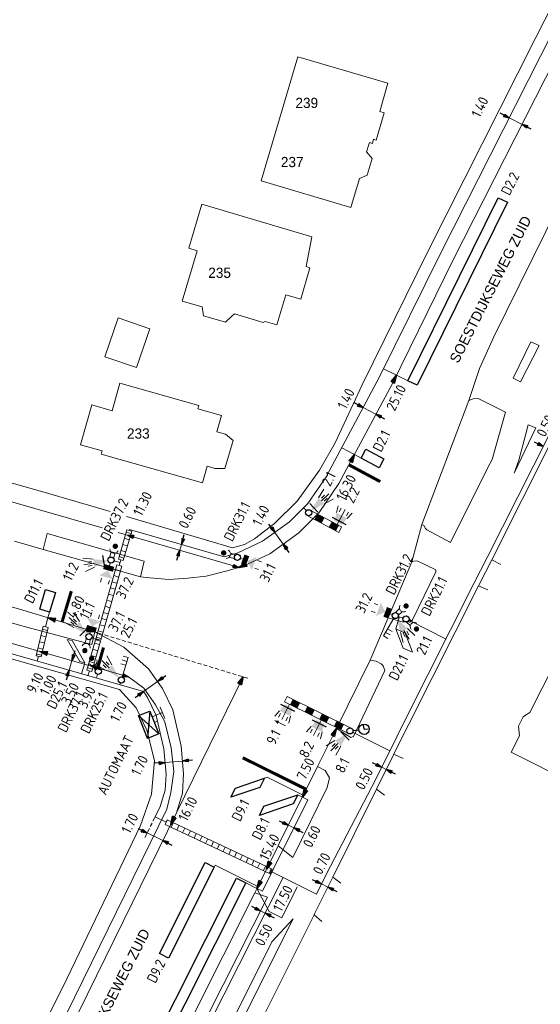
# Model space of a CAD drawing. Header units: inches. Extents: x 142188 to 142369, y 459568 to 459827.
# Tile 3 of 5: x 142251 to 142302, y 459655 to 459752. Entities that reach past the tile are written whole.
import ezdxf
from ezdxf.enums import TextEntityAlignment as Align

# ---------------------------------------------------------------- set-up
doc = ezdxf.new("R2010")
doc.units = ezdxf.units.IN
doc.header["$LTSCALE"] = 0.25
doc.header["$MEASUREMENT"] = 0
doc.linetypes.add('HIDDEN2', pattern=[4.7625, 3.175, -1.5875])
for name, color, linetype in [('BUIS', 1, 'Continuous'), ('GEBOUW', 3, 'Continuous'), ('INST-T-CODE', 1, 'Continuous'), ('INSTALLATIE', 2, 'Continuous'), ('INSTALLATIE_MAST', 2, 'Continuous'), ('KABEL', 3, 'Continuous'), ('LUS-T-CODE', 1, 'Continuous'), ('LUSSEN', 7, 'Continuous'), ('MAAT-T-CODE', 1, 'Continuous'), ('MAATVOERING', 7, 'Continuous'), ('MARKERING', 7, 'Continuous'), ('UITSLIJPER', 1, 'Continuous')]:
    doc.layers.add(name, color=color, linetype=linetype)
for name, color, linetype, lineweight in [('GEO_Huisnummer', 7, 'Continuous', 0), ('GEO_Overige lijn', 7, 'Continuous', 0), ('GEO_Straatnaam', 7, 'Continuous', 0), ('ONDERGROND', 7, 'Continuous', 30)]:
    doc.layers.add(name, color=color, linetype=linetype, lineweight=lineweight)
doc.styles.add('I020-1', font='ISO', dxfattribs={"height": 2})
doc.styles.add('ISO', font='isocp.shx')
doc.styles.add('Style-LOW_RES_FILLED', font='LOW_RES_FILLED.shx')

# ---------------------------------------------------------------- blocks, each defined once
blk = doc.blocks.new('V_MAST')
blk.add_circle((0, 0), 0.3)
blk = doc.blocks.new('V_P2')
for p, q in [((0, 0), (0.78, 0.194)), ((0, 0), (0.78, 0.146)), ((0, 0), (0.78, 0.097)), ((0.78, 0.06), (0, 0)), ((0, 0), (0.78, 0.049)), ((0.78, 0.037), (0, 0)), ((0, 0), (0.78, 0)), ((0.78, -0.194), (0, 0)), ((0, 0), (0.78, -0.097)), ((0, 0), (0.78, -0.146)), ((0, 0), (0.78, -0.049)), ((0, 0), (0.78, 0)), ((0.78, -0.194), (0.78, 0.194))]:
    blk.add_line(p, q)
for points in [[(0.78, 0.181), (0, 0)], [(0, 0), (0.78, 0.171)], [(0.78, 0.159), (0, 0)], [(0.78, 0.135), (0, 0)], [(0, 0), (0.78, 0.121)], [(0.78, 0.11), (0, 0)], [(0.78, 0.085), (0, 0)], [(0, 0), (0.78, 0.073)], [(0, 0), (0.78, 0.026)], [(0.78, 0.012), (0, 0)], [(0.78, -0.181), (0, 0)], [(0, 0), (0.78, -0.171)], [(0.78, -0.159), (0, 0)], [(0.78, -0.135), (0, 0)], [(0, 0), (0.78, -0.121)], [(0.78, -0.11), (0, 0)], [(0, 0), (0.78, -0.073)], [(0.78, -0.037), (0, 0)], [(0, 0), (0.78, -0.026)], [(0.78, -0.06), (0, 0)], [(0.78, -0.085), (0, 0)], [(0.78, -0.012), (0, 0)]]:
    blk.add_lwpolyline(points)
at = {"layer": 'MAAT-T-CODE', "style": 'I020-1'}
blk.add_attdef('MAAT', text='', height=1, dxfattribs=at).set_placement((1.5, 0), align=Align.MIDDLE)
blk = doc.blocks.new('V_1X2')
blk.add_lwpolyline([(-1, 0), (1, 0), (1, -1), (-1, -1), (-1, 0)])
at = {"layer": 'LUS-T-CODE', "style": 'I020-1'}
blk.add_attdef('LUS', text='', height=1, rotation=270, dxfattribs=at).set_placement((0.022, -2.416), align=Align.MIDDLE)
blk = doc.blocks.new('V_20X1')
blk.add_lwpolyline([(0.5, 0), (0.5, -20), (-0.5, -20), (-0.5, 0)], close=True)
at = {"layer": 'LUS-T-CODE', "style": 'I020-1'}
blk.add_attdef('LUS', text='', height=1, rotation=270, dxfattribs=at).set_placement((0.014, -21.613), align=Align.MIDDLE)
blk = doc.blocks.new('V_P3')
for p, q in [((0.567, 0.107), (0, 0)), ((0.567, 0.072), (0, 0)), ((0.567, 0.037), (0, 0)), ((0.567, -0.107), (0, 0)), ((0.567, -0.072), (0, 0)), ((0.567, -0.037), (0, 0)), ((0, 0), (0.567, 0)), ((0.567, 0.142), (0.567, -0.142))]:
    blk.add_line(p, q)
for points in [[(0.567, 0.142), (0, 0)], [(0.567, 0.125), (0, 0)], [(0.567, 0.089), (0, 0)], [(0.567, 0.055), (0, 0)], [(0.567, 0.019), (0, 0)], [(0.567, -0.142), (0, 0)], [(0.567, -0.125), (0, 0)], [(0.567, -0.089), (0, 0)], [(0.567, -0.055), (0, 0)], [(0.567, -0.019), (0, 0)]]:
    blk.add_lwpolyline(points)
at = {"layer": 'MAAT-T-CODE', "style": 'I020-1'}
blk.add_attdef('MAAT', text='', height=1, dxfattribs=at).set_placement((1.065, 0), align=Align.MIDDLE)
blk = doc.blocks.new('V_PL')
at = {"layer": 'MAATVOERING'}
for points in [[(-1, 0), (0, 0)], [(-0.567, 0.142), (0, 0)], [(-0.567, -0.142), (-0.567, 0.142)], [(-0.567, 0.125), (0, 0)], [(-0.567, 0.107), (0, 0)], [(-0.567, 0.089), (0, 0)], [(-0.567, 0.072), (0, 0)], [(-0.567, 0.055), (0, 0)], [(-0.567, 0.037), (0, 0)], [(-0.567, 0.019), (0, 0)], [(-0.567, -0.125), (0, 0)], [(-0.567, -0.089), (0, 0)], [(-0.567, -0.055), (0, 0)], [(-0.567, -0.019), (0, 0)], [(-0.567, -0.142), (0, 0)], [(-0.567, -0.037), (0, 0)], [(-0.567, -0.072), (0, 0)], [(-0.567, -0.107), (0, 0)], [(0, 0), (-0.567, 0)]]:
    blk.add_lwpolyline(points, dxfattribs=at)
blk = doc.blocks.new('V_PR')
at = {"layer": 'MAATVOERING'}
for points in [[(0.567, 0.142), (0, 0)], [(0.567, 0.125), (0, 0)], [(0.567, 0.107), (0, 0)], [(0.567, 0.089), (0, 0)], [(0.567, 0.072), (0, 0)], [(0.567, 0.055), (0, 0)], [(0.567, 0.037), (0, 0)], [(0.567, 0.019), (0, 0)], [(0.567, -0.107), (0, 0)], [(0.567, -0.072), (0, 0)], [(0.567, -0.037), (0, 0)], [(0, 0), (0.567, 0)], [(0, 0), (1, 0)], [(0.567, -0.019), (0, 0)], [(0.567, -0.055), (0, 0)], [(0.567, -0.089), (0, 0)], [(0.567, -0.125), (0, 0)], [(0.567, -0.142), (0, 0)], [(0.567, 0.142), (0.567, -0.142)]]:
    blk.add_lwpolyline(points, dxfattribs=at)
at = {"layer": 'MAAT-T-CODE', "style": 'I020-1'}
blk.add_attdef('MAAT', text='', height=1, dxfattribs=at).set_placement((1.7, 0), align=Align.MIDDLE)
blk = doc.blocks.new('V_3_5X1S')
blk.add_lwpolyline([(0, -1), (-2.475, -3.475), (-2.475, -2.475), (0, 0)], close=True)
at = {"layer": 'LUS-T-CODE', "style": 'ISO'}
blk.add_attdef('LUS', text='', height=1, rotation=270, dxfattribs=at).set_placement((-0.827, -3.955), align=Align.MIDDLE)
blk = doc.blocks.new('V_3X1S')
blk.add_lwpolyline([(0, -1), (-2.121, -3.121), (-2.121, -2.121), (0, 0)], close=True)
at = {"layer": 'LUS-T-CODE', "style": 'ISO'}
blk.add_attdef('LUS', text='', height=1, rotation=270, dxfattribs=at).set_placement((-0.711, -3.854), align=Align.MIDDLE)
blk = doc.blocks.new('V_10X1')
blk.add_lwpolyline([(0.5, 0), (0.5, -10), (-0.5, -10), (-0.5, 0)], close=True)
at = {"layer": 'LUS-T-CODE', "style": 'I020-1'}
blk.add_attdef('LUS', text='', height=1, rotation=270, dxfattribs=at).set_placement((-0.021, -11.42), align=Align.MIDDLE)
blk = doc.blocks.new('V_3X30LNT_S')
at = {"lineweight": 0}
for p, q in [((0.3, 0), (1.975, 0)), ((1.3, 0.6), (1.979, 0.769)), ((1.5, 0.4), (1.9, 0.4)), ((1.3, -0.6), (1.979, -0.769)), ((1.5, -0.4), (1.9, -0.4))]:
    blk.add_line(p, q, dxfattribs=at)
blk.add_solid([(0.5, 0.4), (0.5, -0.4), (1.3, 0.6), (1.3, -0.6)], dxfattribs=at)
at = {"layer": 'INSTALLATIE'}
blk.add_line((0.7, 0.769), (0.7, -0.769), dxfattribs=at)
at = {"layer": 'INST-T-CODE', "lineweight": 0, "style": 'I020-1'}
blk.add_attdef('LNT', text='', height=1, dxfattribs=at).set_placement((3.534, -0.001), align=Align.MIDDLE)
blk = doc.blocks.new('V_3X20LNT_S')
at = {"lineweight": 0}
for p, q in [((1.7, 0.4), (2.666, 0.659)), ((1.7, 0), (2.7, 0)), ((1.9, 0.2), (2.3, 0.2)), ((1.7, -0.4), (2.666, -0.659)), ((1.9, -0.2), (2.3, -0.2))]:
    blk.add_line(p, q, dxfattribs=at)
blk.add_solid([(0.3, 0), (1.7, 0.4), (1.7, -0.4)], dxfattribs=at)
at = {"layer": 'INSTALLATIE'}
blk.add_line((0.7, 0.58), (0.7, -0.58), dxfattribs=at)
at = {"layer": 'INST-T-CODE', "lineweight": 0, "style": 'I020-1'}
blk.add_attdef('LNT', text='', height=1, dxfattribs=at).set_placement((4.129, 0), align=Align.MIDDLE)
blk = doc.blocks.new('V_20LNT')
at = {"lineweight": 0}
for p, q in [((1.7, 0.4), (2.666, 0.659)), ((1.7, 0), (2.7, 0)), ((1.9, 0.2), (2.3, 0.2)), ((1.7, -0.4), (2.666, -0.659)), ((1.9, -0.2), (2.3, -0.2))]:
    blk.add_line(p, q, dxfattribs=at)
blk.add_solid([(0.3, 0), (1.7, 0.4), (1.7, -0.4)], dxfattribs=at)
at = {"layer": 'INST-T-CODE', "lineweight": 0, "style": 'I020-1'}
blk.add_attdef('LNT', text='', height=1, dxfattribs=at).set_placement((4.129, 0), align=Align.MIDDLE)
blk = doc.blocks.new('V_SECLNT')
at = {"lineweight": 0}
for p, q in [((0.3, 0), (2.3, 0)), ((1.5, 0), (1.5, 0.5)), ((1.9, 0), (1.9, 0.5)), ((2.3, 0), (2.3, 0.5))]:
    blk.add_line(p, q, dxfattribs=at)
blk = doc.blocks.new('V_VGLNT')
at = {"lineweight": 0}
for p, q in [((0.548, 0), (0.3, 0)), ((1.948, 0.4), (2.348, 0.4)), ((1.948, -0.4), (2.348, -0.4))]:
    blk.add_line(p, q, dxfattribs=at)
for points in [[(0.548, 0.5), (1.048, 0.5), (0.548, -0.5), (1.048, -0.5)], [(1.048, 0), (1.748, 0.7), (1.748, -0.7)]]:
    blk.add_solid(points, dxfattribs=at)
at = {"layer": 'INST-T-CODE', "lineweight": 0, "style": 'I020-1'}
blk.add_attdef('INST', text='', height=1, dxfattribs=at).set_placement((4.115, -0.001), align=Align.MIDDLE)
blk = doc.blocks.new('V_2X1S')
at = {"lineweight": 0}
blk.add_lwpolyline([(0, -1), (-1.414, -2.414), (-1.414, -1.414), (0, 0)], close=True, dxfattribs=at)
at = {"layer": 'LUS-T-CODE', "lineweight": 0, "style": 'I020-1'}
blk.add_attdef('LUS', text='', height=1, rotation=270, dxfattribs=at).set_placement((-0.513, -3.482), align=Align.MIDDLE)
blk = doc.blocks.new('V_DRKW')
at = {"lineweight": 0}
for p, q in [((0.223, 0.201), (0.771, 0.201)), ((0.211, -0.213), (0.759, -0.213))]:
    blk.add_line(p, q, dxfattribs=at)
at = {"const_width": 0.259}
blk.add_lwpolyline([(1.294, -0.017, 1.135207), (1.553, -0.054, 0.843915)], format="xyb", close=True, dxfattribs=at)
at = {"lineweight": 0}
blk.add_arc((1.132, -0.016), 0.422, 101.09443, 258.90557, dxfattribs=at)
at = {"layer": 'INST-T-CODE', "lineweight": 0, "style": 'I020-1'}
for tag, p in [('INST', (4.034, -0.006)), ('INST1', (4.034, -1.345))]:
    blk.add_attdef(tag, text='', height=1, dxfattribs=at).set_placement(p, align=Align.MIDDLE)

msp = doc.modelspace()

# ---------------------------------------------------------------- hatches: boundary and pattern name
at = {"layer": 'BUIS', "lineweight": 0}
h = msp.add_hatch(dxfattribs=at)
h.set_pattern_fill('LINE', color=256, scale=5, angle=164.03, style=0)
h.paths.add_polyline_path([(142261.068, 459701.794), (142260.243, 459698.912), (142260.724, 459698.774), (142261.549, 459701.656)])
h = msp.add_hatch(dxfattribs=at)
h.set_pattern_fill('LINE', color=256, scale=5, angle=164.13, style=0)
h.paths.add_polyline_path([(142260.092, 459698.364), (142258.032, 459691.116), (142258.513, 459690.979), (142260.573, 459698.227)])
h = msp.add_hatch(dxfattribs=at)
h.set_pattern_fill('LINE', color=256, scale=5, angle=166.49, style=0)
h.paths.add_polyline_path([(142252.869, 459692.343), (142252.176, 459689.455), (142252.662, 459689.338), (142253.356, 459692.227)])
h = msp.add_hatch(dxfattribs=at)
h.set_pattern_fill('LINE', color=256, scale=5, angle=164.13, style=0)
h.paths.add_polyline_path([(142258, 459691.003), (142257.158, 459688.042), (142257.639, 459687.905), (142258.481, 459690.866)])
h = msp.add_hatch(dxfattribs=at)
h.set_pattern_fill('LINE', color=256, scale=5, angle=244.88, style=0)
h.paths.add_polyline_path([(142264.818, 459672.923), (142275.114, 459668.096), (142275.326, 459668.548), (142265.03, 459673.376)])

# ---------------------------------------------------------------- linework, layer by layer
for points in [[(142261.068, 459701.794), (142260.243, 459698.912), (142260.724, 459698.774), (142261.549, 459701.656)], [(142260.092, 459698.364), (142258.032, 459691.116), (142258.513, 459690.979), (142260.573, 459698.227)], [(142252.869, 459692.343), (142252.176, 459689.455), (142252.662, 459689.338), (142253.356, 459692.227)], [(142258, 459691.003), (142257.158, 459688.042), (142257.639, 459687.905), (142258.481, 459690.866)], [(142264.818, 459672.923), (142275.114, 459668.096), (142275.326, 459668.548), (142265.03, 459673.376)]]:
    msp.add_lwpolyline(points, close=True, dxfattribs=at)
at = {"layer": 'GEBOUW', "lineweight": 0, "flags": 128}
for points in [[(142277.825, 459748.128), (142274.246, 459735.967)], [(142274.246, 459735.967), (142283.052, 459733.375), (142283.881, 459736.195), (142284.641, 459736.54), (142285.113, 459738.143), (142284.586, 459738.824), (142284.851, 459739.724), (142285.144, 459739.637), (142285.263, 459740.041), (142285.527, 459739.963), (142286.316, 459742.644), (142285.863, 459742.778), (142286.671, 459745.524), (142277.825, 459748.128)], [(142268.42, 459733.693), (142267.142, 459729.372), (142267.983, 459729.123), (142266.497, 459724.196), (142268.465, 459723.613), (142268.584, 459722.734), (142270.749, 459722.143), (142271.409, 459722.735), (142271.627, 459722.93)], [(142271.627, 459722.93), (142274.428, 459722.102), (142274.645, 459722.203), (142275.797, 459721.862), (142276.669, 459724.809), (142278.124, 459724.376), (142279.03, 459727.455), (142278.65, 459727.588), (142279.226, 459730.497), (142268.42, 459733.693)], [(142258.927, 459718.74), (142260.241, 459722.549)], [(142258.927, 459718.74), (142262.014, 459717.675), (142263.329, 459721.484), (142260.241, 459722.549)], [(142258.56, 459709.189), (142268.496, 459706.396), (142268.949, 459708.008), (142269.713, 459707.793), (142270.676, 459707.797), (142271.5, 459710.536), (142270.742, 459711.141), (142269.897, 459711.379), (142270.35, 459712.992), (142268.04, 459713.642), (142268.135, 459713.979), (142260.402, 459716.152)], [(142260.402, 459716.152), (142259.644, 459713.454)], [(142259.644, 459713.454), (142257.629, 459714.02), (142256.534, 459710.126), (142258.655, 459709.53)], [(142258.56, 459709.189), (142258.601, 459709.337), (142258.655, 459709.53)], [(142298.766, 459680.011), (142299.57, 459681.611), (142299.458, 459682.548), (142299.926, 459683.479), (142300.167, 459683.623), (142300.593, 459683.878), (142302.989, 459688.645), (142306.957, 459686.65), (142307.276, 459687.283), (142313.205, 459684.303), (142308.56, 459675.062), (142307.405, 459675.642), (142306.557, 459675.135), (142305.053, 459675.891), (142304.931, 459676.912), (142298.766, 459680.011)]]:
    msp.add_lwpolyline(points, dxfattribs=at)
at = {"layer": 'GEO_Overige lijn', "lineweight": 0, "flags": 128}
for points in [[(142258.667, 459701.965), (142238.6, 459707.739), (142210.618, 459715.827)], [(142204.425, 459703.462), (142219.214, 459699.368), (142227.424, 459697.058), (142261.246, 459687.394)], [(142252.879, 459699.862), (142253.271, 459701.428), (142262.783, 459698.705), (142262.418, 459697.193)], [(142272.058, 459698.112), (142271.202, 459698.358), (142260.22, 459701.518)], [(142220.716, 459585.15), (142229.066, 459601.637), (142237.913, 459619.236), (142249.361, 459642.582), (142264.999, 459674.437), (142265.381, 459676.044), (142265.673, 459678.107), (142265.41, 459680.445), (142264.795, 459682.973), (142263.896, 459684.652), (142262.733, 459686.266), (142261.246, 459687.394)]]:
    msp.add_lwpolyline(points, dxfattribs=at)
at = {"layer": 'INSTALLATIE', "lineweight": 0}
for p, q in [((142282.13, 459702.068), (142279.044, 459703.719)), ((142278.761, 459703.191), (142281.847, 459701.539)), ((142281.847, 459701.539), (142282.13, 459702.068)), ((142276.807, 459685.475), (142276.541, 459684.938)), ((142283.078, 459682.364), (142276.807, 459685.475)), ((142264.8, 459683.3), (142264.345, 459684.418)), ((142276.541, 459684.938), (142282.811, 459681.826)), ((142263.552, 459683.481), (142264.56, 459683.877))]:
    msp.add_line(p, q, dxfattribs=at)
at = {"layer": 'INSTALLATIE', "color": 7, "lineweight": 0}
msp.add_line((142276.618, 459682.579), (142275.583, 459683.1), dxfattribs=at)
at = {"layer": 'INSTALLATIE'}
for p, q in [((142284.335, 459682.247), (142284.286, 459682.695)), ((142283.243, 459682.128), (142283.832, 459682.192)), ((142284.335, 459682.247), (142284.72, 459682.289))]:
    msp.add_line(p, q, dxfattribs=at)
at = {"layer": 'INSTALLATIE', "lineweight": 0}
msp.add_lwpolyline([(142275.564, 459683.109, 0, 0.35, 0), (142275.922, 459682.929, 0.35, 0.35, 0)], format="xyseb", dxfattribs=at)
for points in [[(142279.466, 459702.813), (142279.75, 459703.342), (142280.172, 459702.435), (142280.455, 459702.964)], [(142280.877, 459702.058), (142281.16, 459702.587), (142281.582, 459701.68), (142281.865, 459702.209)], [(142278.061, 459684.853), (142277.795, 459684.315), (142277.345, 459685.209), (142277.078, 459684.671)], [(142279.495, 459684.142), (142279.228, 459683.604), (142278.778, 459684.497), (142278.511, 459683.96)], [(142280.928, 459683.431), (142280.661, 459682.893), (142280.211, 459683.786), (142279.945, 459683.249)], [(142282.361, 459682.719), (142282.095, 459682.182), (142281.645, 459683.075), (142281.378, 459682.538)]]:
    msp.add_solid(points, dxfattribs=at)
at = {"layer": 'INSTALLATIE_MAST', "color": 3}
for p, q in [((142262.219, 459683.589), (142263.336, 459684.029)), ((142263.099, 459681.356), (142262.219, 459683.589)), ((142263.336, 459684.029), (142264.216, 459681.796)), ((142264.216, 459681.796), (142263.099, 459681.356))]:
    msp.add_line(p, q, dxfattribs=at)
at = {"layer": 'INSTALLATIE_MAST'}
for p, q in [((142262.219, 459683.589), (142264.216, 459681.796)), ((142263.336, 459684.029), (142263.099, 459681.356))]:
    msp.add_line(p, q, dxfattribs=at)
at = {"layer": 'KABEL', "lineweight": 0, "flags": 128}
for points in [[(142280.658, 459707.053), (142285.86, 459716.769), (142291.83, 459728.852), (142302.887, 459750.634), (142302.975, 459750.808)], [(142287.507, 459716.942), (142286.252, 459717.562)], [(142302.4, 459710.957), (142296.402, 459699.075), (142295.111, 459696.517), (142288.28, 459682.985)], [(142283.38, 459709.17), (142282.146, 459709.831)], [(142270.632, 459699.146), (142271.972, 459699.548), (142274.385, 459700.662), (142277.033, 459702.555), (142278.832, 459704.38), (142280.701, 459707.115)], [(142278.689, 459703.666), (142278.404, 459703.946)], [(142271.836, 459699.375), (142271.8, 459699.496)], [(142253.324, 459693.166), (142253.112, 459692.285)], [(142287.672, 459693.299), (142288.162, 459693.147)], [(142287.686, 459692.883), (142287.802, 459693.259)], [(142288.716, 459692.923), (142292.366, 459691.08)], [(142243.847, 459691.325), (142262.711, 459685.936)], [(142252.419, 459689.397), (142252.281, 459688.916)], [(142256.919, 459688.63), (142256.644, 459687.669)], [(142257.399, 459687.973), (142257.261, 459687.493)], [(142258.197, 459687.641), (142258.087, 459687.257)], [(142260.449, 459686.79), (142260.394, 459686.597)], [(142264.347, 459674.697), (142264.847, 459676.3), (142264.923, 459677.852), (142264.717, 459680.337), (142263.966, 459683.598), (142263.117, 459685.371), (142262.945, 459685.61), (142262.711, 459685.936)], [(142264.094, 459683.038), (142263.776, 459682.913)], [(142285.11, 459676.621), (142286.813, 459680.045), (142288.28, 459682.985)], [(142283.213, 459681.961), (142286.862, 459680.142)], [(142280.64, 459668.082), (142285.11, 459676.621)], [(142278.281, 459675.61), (142278.819, 459675.343)], [(142263.847, 459673.678), (142264.347, 459674.697)], [(142274.368, 459666.384), (142274.443, 459666.534), (142276.442, 459670.555), (142276.559, 459670.789), (142278.819, 459675.343)], [(142264.924, 459673.149), (142263.847, 459673.678)], [(142279.661, 459666.114), (142275.22, 459668.322)], [(142279.661, 459666.114), (142280.64, 459668.082)], [(142276.412, 459667.729), (142258.973, 459633.312)], [(142273.832, 459666.654), (142274.368, 459666.384)]]:
    msp.add_lwpolyline(points, dxfattribs=at)
at = {"layer": 'KABEL', "lineweight": 0}
for points in [[(142261.309, 459701.725), (142261.336, 459701.821)], [(142270.632, 459699.146), (142261.336, 459701.821)], [(142259.806, 459698.741), (142260.411, 459698.571)], [(142260.488, 459698.842), (142260.333, 459698.296)], [(142257.651, 459691.215), (142258.256, 459690.991)], [(142258.272, 459691.047), (142258.24, 459690.935)]]:
    msp.add_lwpolyline(points, dxfattribs=at)
at = {"layer": 'LUSSEN', "lineweight": 0}
msp.add_lwpolyline([(142256.472, 459688.895), (142255.218, 459691.058), (142255.702, 459690.929), (142256.955, 459688.766)], close=True, dxfattribs=at)
msp.add_lwpolyline([(142273.832, 459666.654), (142275.024, 459664.388), (142276.267, 459663.765), (142277.79, 459666.807)], dxfattribs=at)
at = {"layer": 'MAATVOERING', "lineweight": 0}
for p, q in [((142299.82, 459741.499), (142298.571, 459742.132)), ((142285.486, 459713.103), (142284.251, 459713.764)), ((142276.407, 459700.386), (142275.593, 459701.525)), ((142266.268, 459699.778), (142266.434, 459700.354)), ((142255.687, 459688.982), (142255.412, 459688.021)), ((142262.711, 459685.936), (142264.09, 459686.929)), ((142266.522, 459679.141), (142264.828, 459679)), ((142286.507, 459678.306), (142286.059, 459678.529)), ((142276.911, 459672.849), (142277.449, 459672.582)), ((142263.068, 459672.091), (142264.594, 459671.342)), ((142280.153, 459667.103), (142280.78, 459666.791)), ((142274.192, 459664.454), (142274.638, 459664.228))]:
    msp.add_line(p, q, dxfattribs=at)
at = {"layer": 'MAATVOERING', "linetype": 'HIDDEN2', "lineweight": 0, "ltscale": 0.5, "flags": 128}
for points in [[(142272.95, 459687.245), (142257.926, 459691.778)], [(142262.847, 459671.642), (142263.847, 459673.678)]]:
    msp.add_lwpolyline(points, dxfattribs=at)
at = {"layer": 'MAATVOERING', "lineweight": 0, "flags": 128}
msp.add_lwpolyline([(142265.931, 459674.066), (142272.472, 459687.389)], dxfattribs=at)
at = {"layer": 'MARKERING', "lineweight": 0, "const_width": 0.3}
for points in [[(142285.923, 459706.505), (142282.838, 459708.157)], [(142255.634, 459695.778), (142254.719, 459692.746)], [(142258.787, 459690.255), (142258.217, 459688.259)], [(142272.443, 459679.456), (142278.659, 459676.371)]]:
    msp.add_lwpolyline(points, dxfattribs=at)
at = {"layer": 'ONDERGROND', "lineweight": 0, "flags": 128}
for points in [[(142325.413, 459798.363), (142325.27, 459798.077), (142304.735, 459757.019), (142301.181, 459750)], [(142281.857, 459706.325), (142287.105, 459716.128), (142293.082, 459728.225), (142304.135, 459750), (142305.046, 459751.795), (142316.308, 459774.765), (142326.992, 459796.057), (142327.597, 459797.269)], [(142301.181, 459750), (142290.602, 459729.109), (142284.137, 459715.978), (142281.486, 459710.306), (142279.974, 459707.614), (142277.767, 459704.589), (142275.561, 459702.417), (142273.59, 459700.892), (142272.621, 459700.347), (142271.449, 459700.014), (142261.03, 459703.095)], [(142294.606, 459714.443), (142295.646, 459717.601), (142297.053, 459720.705), (142302.153, 459731.003), (142311.325, 459749.626), (142311.513, 459750)], [(142298.942, 459716.638), (142299.663, 459716.293), (142301.516, 459719.848), (142300.667, 459720.209), (142298.942, 459716.638)], [(142294.606, 459714.443), (142295.031, 459714.604), (142295.51, 459714.648), (142298.213, 459713.305), (142296.896, 459708.681), (142296.479, 459707.907), (142292.803, 459700.55), (142290.489, 459701.775), (142290.357, 459701.901), (142290.181, 459702.207), (142289.986, 459702.3)], [(142289.986, 459702.3), (142294.606, 459714.443)], [(142253.058, 459705.452), (142225.572, 459713.215)], [(142300.412, 459712.074), (142301.181, 459711.785), (142299.037, 459707.328), (142299.501, 459708.602), (142300.158, 459711.044), (142300.412, 459712.074)], [(142302.846, 459710.732), (142296.848, 459698.85), (142295.557, 459696.292), (142288.726, 459682.76)], [(142257.926, 459691.778), (142250.538, 459694.007), (142239.505, 459697.228), (142239.091, 459697.347), (142236.693, 459698.037), (142207.363, 459706.475), (142206.111, 459706.83)], [(142272.058, 459698.112), (142272.469, 459698.235), (142275.092, 459699.446), (142277.945, 459701.486), (142279.917, 459703.487), (142281.857, 459706.325)], [(142259.439, 459703.565), (142253.058, 459705.452)], [(142289.018, 459698.645), (142289.986, 459702.3)], [(142250.048, 459700.66), (142252.879, 459699.862)], [(142252.879, 459699.862), (142262.418, 459697.193)], [(142289.018, 459698.645), (142289.222, 459698.719), (142289.529, 459698.762), (142291.356, 459697.851), (142291.371, 459697.683), (142289.081, 459692.962), (142288.822, 459692.746), (142288.071, 459692.77), (142286.697, 459693.174)], [(142296.848, 459698.85), (142297.743, 459698.405)], [(142262.418, 459697.193), (142263.324, 459697.077), (142265.236, 459696.927), (142267.051, 459697.046), (142268.861, 459697.238), (142270.765, 459697.725), (142272.058, 459698.112)], [(142286.697, 459693.174), (142289.018, 459698.645)], [(142224.407, 459696.264), (142234.378, 459693.497), (142260.372, 459686.133), (142261.984, 459684.365), (142263.023, 459682.175), (142263.779, 459679.178), (142263.487, 459675.895), (142262.415, 459672.822), (142255.179, 459657.82)], [(142250.635, 459692.427), (142238.726, 459695.94)], [(142295.557, 459696.292), (142296.482, 459695.913)], [(142284.928, 459689.005), (142286.697, 459693.174)], [(142250.635, 459692.427), (142257.64, 459690.563)], [(142257.64, 459690.563), (142257.926, 459691.778)], [(142265.931, 459674.066), (142266.534, 459676.001), (142266.626, 459677.881), (142266.401, 459680.599), (142265.58, 459684.162), (142264.585, 459686.242), (142264.324, 459686.604), (142263.198, 459688.168), (142260.78, 459690.302), (142257.926, 459691.778)], [(142284.928, 459689.005), (142285.53, 459688.91), (142286.015, 459688.653), (142286.2, 459688.465), (142286.363, 459688.008), (142283.301, 459681.544), (142283.046, 459681.445), (142281.615, 459682.328)], [(142281.615, 459682.328), (142281.615, 459682.328), (142284.928, 459689.005)], [(142288.726, 459682.76), (142288.503, 459682.318)], [(142256.731, 459634.798), (142261.166, 459641.49), (142273.611, 459666.216), (142273.906, 459666.802), (142275.905, 459670.823), (142276.022, 459671.057), (142279.765, 459678.6), (142281.615, 459682.328)], [(142260.534, 459626.274), (142279.43, 459664.077), (142279.506, 459664.23), (142281.267, 459667.77), (142285.558, 459676.398), (142287.261, 459679.822), (142288.503, 459682.318)], [(142287.261, 459679.822), (142288.163, 459679.391)], [(142275.905, 459670.823), (142277.359, 459669.685), (142280.703, 459676.549), (142280.958, 459677.501), (142280.526, 459678.222), (142279.765, 459678.6)], [(142285.558, 459676.398), (142286.352, 459675.791)], [(142221.61, 459584.702), (142229.959, 459601.187), (142238.809, 459618.791), (142250.259, 459642.142), (142265.931, 459674.066)], [(142281.267, 459667.77), (142282.064, 459667.166)], [(142273.611, 459666.216), (142274.87, 459665.793), (142255.994, 459628.539), (142253.562, 459630.016)], [(142279.43, 459664.077), (142280.19, 459663.427)], [(142258.166, 459627.048), (142258.823, 459626.668), (142277.397, 459663.667), (142275.306, 459661.43), (142258.166, 459627.048)], [(142255.179, 459657.82), (142248.855, 459645.036)]]:
    msp.add_lwpolyline(points, dxfattribs=at)
at = {"layer": 'UITSLIJPER', "lineweight": 0}
for p, q in [((142274.837, 459677.542), (142278.37, 459675.789)), ((142277.836, 459675.831), (142278.281, 459675.61))]:
    msp.add_line(p, q, dxfattribs=at)
for points in [[(142288.628, 459716.388), (142287.507, 459716.942)], [(142284.041, 459708.816), (142283.38, 459709.17)], [(142253.493, 459693.725), (142253.324, 459693.166)], [(142287.449, 459692.078), (142287.686, 459692.883)], [(142256.919, 459688.63), (142256.955, 459688.766)], [(142274.569, 459677.452), (142274.837, 459677.542)], [(142269.652, 459668.758), (142269.742, 459668.937)], [(142269.742, 459668.937), (142273.921, 459666.833)], [(142272.736, 459667.206), (142273.832, 459666.654)]]:
    msp.add_lwpolyline(points, dxfattribs=at)

# ---------------------------------------------------------------- block references
at = {"layer": 'INSTALLATIE', "lineweight": 0}
ref = msp.add_blockref('V_3X20LNT_S', (142278.903, 459703.455), dxfattribs=dict(at, rotation=42.9781723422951))
ref.add_attrib('LNT', '2.1', dxfattribs={"layer": 'INST-T-CODE', "lineweight": 0, "height": 1, "rotation": 63.39755, "style": 'I020-1'}).set_placement((142280.861, 459706.769), align=Align.MIDDLE)
ref = msp.add_blockref('V_3X30LNT_S', (142281.548, 459702.039), dxfattribs=dict(at, rotation=61.83779383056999))
ref.add_attrib('LNT', '2.2', dxfattribs={"layer": 'INST-T-CODE', "lineweight": 0, "height": 1, "rotation": 63.39755, "style": 'I020-1'}).set_placement((142283.175, 459705.182), align=Align.MIDDLE)
ref = msp.add_blockref('V_DRKW', (142259.517, 459698.821), dxfattribs=dict(at, rotation=74.660577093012))
ref.add_attrib('INST', 'DRK37.2', dxfattribs={"layer": 'INST-T-CODE', "lineweight": 0, "height": 1, "rotation": 63.39755, "style": 'I020-1'}).set_placement((142259.853, 459702.783), align=Align.MIDDLE)
ref = msp.add_blockref('V_DRKW', (142271.922, 459699.087), dxfattribs=dict(at, rotation=164.4487734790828))
ref.add_attrib('INST', 'DRK31.1', dxfattribs={"layer": 'INST-T-CODE', "lineweight": 0, "height": 1, "rotation": 63.39755, "style": 'I020-1'}).set_placement((142271.882, 459702.6), align=Align.MIDDLE)
ref = msp.add_blockref('V_DRKW', (142287.385, 459693.389), dxfattribs=dict(at, rotation=43.51209035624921))
ref.add_attrib('INST', 'DRK31.2', dxfattribs={"layer": 'INST-T-CODE', "lineweight": 0, "height": 1, "rotation": 63.39755, "style": 'I020-1'}).set_placement((142287.78, 459697.431), align=Align.MIDDLE)
ref = msp.add_blockref('V_3X20LNT_S', (142259.517, 459698.821), dxfattribs=dict(at, rotation=190.2193886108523))
ref.add_attrib('LNT', '11.2', dxfattribs={"layer": 'INST-T-CODE', "lineweight": 0, "height": 1, "rotation": 63.39755, "style": 'I020-1'}).set_placement((142255.575, 459697.696), align=Align.MIDDLE)
ref = msp.add_blockref('V_VGLNT', (142271.922, 459699.087), dxfattribs=dict(at, rotation=339.7687612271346))
ref.add_attrib('INST', '31.1', dxfattribs={"layer": 'INST-T-CODE', "lineweight": 0, "height": 1, "rotation": 63.39755, "style": 'I020-1'}).set_placement((142274.891, 459697.585), align=Align.MIDDLE)
ref = msp.add_blockref('V_VGLNT', (142259.517, 459698.821), dxfattribs=dict(at, rotation=254.025172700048))
ref.add_attrib('INST', '37.2', dxfattribs={"layer": 'INST-T-CODE', "lineweight": 0, "height": 1, "rotation": 63.39755, "style": 'I020-1'}).set_placement((142260.877, 459696.1), align=Align.MIDDLE)
ref = msp.add_blockref('V_DRKW', (142288.448, 459693.058), dxfattribs=dict(at, rotation=318.0445271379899))
ref.add_attrib('INST', 'DRK21.1', dxfattribs={"layer": 'INST-T-CODE', "lineweight": 0, "height": 1, "rotation": 63.39755, "style": 'I020-1'}).set_placement((142291.202, 459695.275), align=Align.MIDDLE)
ref = msp.add_blockref('V_VGLNT', (142287.385, 459693.389), dxfattribs=dict(at, rotation=159.7687612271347))
ref.add_attrib('INST', '31.2', dxfattribs={"layer": 'INST-T-CODE', "lineweight": 0, "height": 1, "rotation": 63.39755, "style": 'I020-1'}).set_placement((142284.32, 459694.623), align=Align.MIDDLE)
ref = msp.add_blockref('V_3X20LNT_S', (142257.37, 459691.319), dxfattribs=dict(at, rotation=135.7780550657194))
ref.add_attrib('LNT', '11.1', dxfattribs={"layer": 'INST-T-CODE', "lineweight": 0, "height": 1, "rotation": 63.39755, "style": 'I020-1'}).set_placement((142257.186, 459693.87), align=Align.MIDDLE)
ref = msp.add_blockref('V_VGLNT', (142257.37, 459691.319), dxfattribs=dict(at, rotation=74.02517270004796))
ref.add_attrib('INST', '37.1', dxfattribs={"layer": 'INST-T-CODE', "lineweight": 0, "height": 1, "rotation": 63.39755, "style": 'I020-1'}).set_placement((142260.075, 459692.802), align=Align.MIDDLE)
ref = msp.add_blockref('V_20LNT', (142260.532, 459687.078), dxfattribs=dict(at, rotation=134.9920893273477))
ref.add_attrib('LNT', '25.1', dxfattribs={"layer": 'INST-T-CODE', "lineweight": 0, "height": 1, "rotation": 63.39755, "style": 'I020-1'}).set_placement((142261.267, 459692.194), align=Align.MIDDLE)
for p, rotation in [((142287.385, 459693.389), 240.2672554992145), ((142260.532, 459687.078), 73.06163057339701)]:
    msp.add_blockref('V_SECLNT', p, dxfattribs=dict(at, rotation=rotation))
ref = msp.add_blockref('V_20LNT', (142287.385, 459693.389), dxfattribs=dict(at, rotation=300.4369130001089))
ref.add_attrib('LNT', '21.1', dxfattribs={"layer": 'INST-T-CODE', "lineweight": 0, "height": 1, "rotation": 63.39755, "style": 'I020-1'}).set_placement((142290.228, 459690.454), align=Align.MIDDLE)
ref = msp.add_blockref('V_DRKW', (142257.37, 459691.319), dxfattribs=dict(at, rotation=255.3273375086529))
ref.add_attrib('INST', 'DRK37.1', dxfattribs={"layer": 'INST-T-CODE', "lineweight": 0, "height": 1, "rotation": 63.39755, "style": 'I020-1'}).set_placement((142255.626, 459683.963), align=Align.MIDDLE)
ref = msp.add_blockref('V_DRKW', (142258.279, 459687.93), dxfattribs=dict(at, rotation=119.4648402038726))
ref.add_attrib('INST', 'DRK25.1', dxfattribs={"layer": 'INST-T-CODE', "lineweight": 0, "height": 1, "rotation": 63.39755, "style": 'I020-1'}).set_placement((142257.863, 459683.856), align=Align.MIDDLE)
ref = msp.add_blockref('V_3X30LNT_S', (142277.168, 459684.961), dxfattribs=dict(at, rotation=243.2831404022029))
ref.add_attrib('LNT', '9.1', dxfattribs={"layer": 'INST-T-CODE', "lineweight": 0, "height": 1, "rotation": 63.39755, "style": 'I020-1'}).set_placement((142275.449, 459681.48), align=Align.MIDDLE)
ref = msp.add_blockref('V_3X30LNT_S', (142280.277, 459683.419), dxfattribs=dict(at, rotation=243.2831404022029))
ref.add_attrib('LNT', '8.2', dxfattribs={"layer": 'INST-T-CODE', "lineweight": 0, "height": 1, "rotation": 63.39755, "style": 'I020-1'}).set_placement((142278.688, 459680.262), align=Align.MIDDLE)
at = {"layer": 'INSTALLATIE', "xscale": 1.687656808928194, "yscale": 1.687656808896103, "zscale": 1.687656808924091, "rotation": 6.230991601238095}
msp.add_blockref('V_MAST', (142284.335, 459682.247), dxfattribs=at)
at = {"layer": 'INSTALLATIE', "lineweight": 0}
ref = msp.add_blockref('V_3X20LNT_S', (142282.945, 459682.095), dxfattribs=dict(at, rotation=226.3409044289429))
ref.add_attrib('LNT', '8.1', dxfattribs={"layer": 'INST-T-CODE', "lineweight": 0, "height": 1, "rotation": 63.39755, "style": 'I020-1'}).set_placement((142282.198, 459678.71), align=Align.MIDDLE)
at = {"layer": 'INSTALLATIE_MAST', "lineweight": 0}
for p in [(142278.903, 459703.455), (142259.517, 459698.821), (142271.922, 459699.087), (142287.385, 459693.389), (142288.448, 459693.058), (142257.37, 459691.319), (142258.279, 459687.93), (142260.532, 459687.078), (142282.945, 459682.095)]:
    msp.add_blockref('V_MAST', p, dxfattribs=at)
at = {"layer": 'LUSSEN', "lineweight": 0}
ref = msp.add_blockref('V_20X1', (142289.076, 459716.167), dxfattribs=dict(at, rotation=153.7065087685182))
ref.add_attrib('LUS', 'D2.2', dxfattribs={"layer": 'LUS-T-CODE', "height": 1, "rotation": 63.39755, "style": 'I020-1'}).set_placement((142298.658, 459735.695), align=Align.MIDDLE)
ref = msp.add_blockref('V_1X2', (142284.923, 459708.344), dxfattribs=dict(at, rotation=151.8377938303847))
ref.add_attrib('LUS', 'D2.1', dxfattribs={"layer": 'LUS-T-CODE', "height": 1, "rotation": 63.39755, "style": 'I020-1'}).set_placement((142286.044, 459710.485), align=Align.MIDDLE)
ref = msp.add_blockref('V_1X2', (142253.782, 459694.683), dxfattribs=dict(at, rotation=253.2111500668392))
ref.add_attrib('LUS', 'D11.1', dxfattribs={"layer": 'LUS-T-CODE', "height": 1, "rotation": 63.39755, "style": 'I020-1'}).set_placement((142251.928, 459695.778), align=Align.MIDDLE)
ref = msp.add_blockref('V_2X1S', (142287.449, 459692.078), dxfattribs=dict(at, rotation=65.87934159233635))
ref.add_attrib('LUS', 'D21.1', dxfattribs={"layer": 'LUS-T-CODE', "lineweight": 0, "height": 1, "rotation": 63.39755, "style": 'I020-1'}).set_placement((142287.707, 459688.293), align=Align.MIDDLE)
ref = msp.add_blockref('V_3X1S', (142274.569, 459677.452), dxfattribs=dict(at, rotation=333.608396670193))
ref.add_attrib('LUS', 'D9.1', dxfattribs={"layer": 'LUS-T-CODE', "height": 1, "rotation": 63.39755, "style": 'ISO'}).set_placement((142272.219, 459674.316), align=Align.MIDDLE)
ref = msp.add_blockref('V_3_5X1S', (142277.836, 459675.831), dxfattribs=dict(at, rotation=333.6083966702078))
ref.add_attrib('LUS', 'D8.1', dxfattribs={"layer": 'LUS-T-CODE', "height": 1, "rotation": 63.39755, "style": 'ISO'}).set_placement((142274.208, 459672.504), align=Align.MIDDLE)
ref = msp.add_blockref('V_10X1', (142269.205, 459668.983), dxfattribs=dict(at, rotation=333.2831404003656))
ref.add_attrib('LUS', 'D9.2', dxfattribs={"layer": 'LUS-T-CODE', "height": 1, "rotation": 63.39755, "style": 'I020-1'}).set_placement((142263.95, 459658.556), align=Align.MIDDLE)
ref = msp.add_blockref('V_20X1', (142272.289, 459667.43), dxfattribs=dict(at, rotation=333.2831404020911))
ref.add_attrib('LUS', 'D8.2', dxfattribs={"layer": 'LUS-T-CODE', "height": 1, "rotation": 63.39755, "style": 'I020-1'}).set_placement((142262.585, 459648.118), align=Align.MIDDLE)
at = {"layer": 'MAATVOERING', "lineweight": 0}
ref = msp.add_blockref('V_PR', (142298.571, 459742.132), dxfattribs=dict(at, rotation=153.0876296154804))
ref.add_attrib('MAAT', '1.40', dxfattribs={"layer": 'MAAT-T-CODE', "height": 1, "rotation": 63.39755, "style": 'I020-1'}).set_placement((142295.685, 459743.202), align=Align.MIDDLE)
for name, p, rotation in [('V_PL', (142299.82, 459741.499), 153.0876296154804), ('V_PL', (142285.486, 459713.103), 151.8377938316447), ('V_PL', (142301.899, 459709.966), 333.2154848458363), ('V_PL', (142266.268, 459699.778), 73.9471931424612), ('V_PL', (142276.407, 459700.386), 125.5661633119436), ('V_P3', (142272.058, 459698.112), 163.9662393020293), ('V_P2', (142272.058, 459698.112), 20.66917785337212), ('V_P2', (142257.926, 459691.778), 163.2111500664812), ('V_PL', (142255.687, 459688.982), 254.0537091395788), ('V_P3', (142261.246, 459687.394), 164.0537091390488), ('V_P2', (142272.472, 459687.389), 243.8528432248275), ('V_PL', (142262.711, 459685.936), 35.75195706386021), ('V_P2', (142281.615, 459682.328), 243.607340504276), ('V_PL', (142266.522, 459679.141), 184.7322381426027), ('V_PL', (142286.507, 459678.306), 153.5555572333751), ('V_PL', (142276.911, 459672.849), 333.6083966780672), ('V_PL', (142263.068, 459672.091), 333.8528432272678), ('V_PL', (142280.153, 459667.103), 333.5516010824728), ('V_PL', (142274.192, 459664.454), 333.1294036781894)]:
    msp.add_blockref(name, p, dxfattribs=dict(at, rotation=rotation))
ref = msp.add_blockref('V_P2', (142287.507, 459716.942), dxfattribs=dict(at, rotation=243.1364514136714))
ref.add_attrib('MAAT', '25.10', dxfattribs={"layer": 'MAAT-T-CODE', "height": 1, "rotation": 63.39755, "style": 'I020-1'}).set_placement((142287.481, 459714.729), align=Align.MIDDLE)
ref = msp.add_blockref('V_PR', (142284.251, 459713.764), dxfattribs=dict(at, rotation=151.8377938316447))
ref.add_attrib('MAAT', '1.40', dxfattribs={"layer": 'MAAT-T-CODE', "height": 1, "rotation": 63.39755, "style": 'I020-1'}).set_placement((142282.561, 459714.634), align=Align.MIDDLE)
ref = msp.add_blockref('V_PR', (142302.345, 459709.74), dxfattribs=dict(at, rotation=333.2154848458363))
ref.add_attrib('MAAT', '0.50', dxfattribs={"layer": 'MAAT-T-CODE', "height": 1, "rotation": 63.39755, "style": 'I020-1'}).set_placement((142302.114, 459711.981), align=Align.MIDDLE)
ref = msp.add_blockref('V_P2', (142283.38, 459709.17), dxfattribs=dict(at, rotation=241.8377938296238))
ref.add_attrib('MAAT', '16.30', dxfattribs={"layer": 'MAAT-T-CODE', "height": 1, "rotation": 63.39755, "style": 'I020-1'}).set_placement((142282.573, 459705.922), align=Align.MIDDLE)
ref = msp.add_blockref('V_P3', (142261.171, 459701.244), dxfattribs=dict(at, rotation=343.9471931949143))
ref.add_attrib('MAAT', '11.30', dxfattribs={"layer": 'MAAT-T-CODE', "height": 1, "rotation": 63.39755, "style": 'I020-1'}).set_placement((142262.622, 459704.339), align=Align.MIDDLE)
ref = msp.add_blockref('V_PR', (142275.593, 459701.525), dxfattribs=dict(at, rotation=125.5661633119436))
ref.add_attrib('MAAT', '1.40', dxfattribs={"layer": 'MAAT-T-CODE', "height": 1, "rotation": 63.39755, "style": 'I020-1'}).set_placement((142274.215, 459703.192), align=Align.MIDDLE)
ref = msp.add_blockref('V_PR', (142266.434, 459700.354), dxfattribs=dict(at, rotation=73.9471931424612))
ref.add_attrib('MAAT', '0.60', dxfattribs={"layer": 'MAAT-T-CODE', "height": 1, "rotation": 63.39755, "style": 'I020-1'}).set_placement((142267.012, 459702.994), align=Align.MIDDLE)
ref = msp.add_blockref('V_P2', (142253.324, 459693.166), dxfattribs=dict(at, rotation=343.2111500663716))
ref.add_attrib('MAAT', '4.80', dxfattribs={"layer": 'MAAT-T-CODE', "height": 1, "rotation": 63.39755, "style": 'I020-1'}).set_placement((142256.054, 459694.249), align=Align.MIDDLE)
ref = msp.add_blockref('V_P2', (142252.535, 459689.883), dxfattribs=dict(at, rotation=344.0537091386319))
ref.add_attrib('MAAT', '9.10', dxfattribs={"layer": 'MAAT-T-CODE', "height": 1, "rotation": 63.39755, "style": 'I020-1'}).set_placement((142252.078, 459686.8), align=Align.MIDDLE)
ref = msp.add_blockref('V_P3', (142257.881, 459688.356), dxfattribs=dict(at, rotation=344.05370914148))
ref.add_attrib('MAAT', '3.50', dxfattribs={"layer": 'MAAT-T-CODE', "height": 1, "rotation": 63.39755, "style": 'I020-1'}).set_placement((142255.516, 459685.74), align=Align.MIDDLE)
ref = msp.add_blockref('V_P3', (142257.535, 459688.454), dxfattribs=dict(at, rotation=344.0537091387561))
ref.add_attrib('MAAT', '3.90', dxfattribs={"layer": 'MAAT-T-CODE', "height": 1, "rotation": 63.39755, "style": 'I020-1'}).set_placement((142257.143, 459685.388), align=Align.MIDDLE)
ref = msp.add_blockref('V_PR', (142255.412, 459688.021), dxfattribs=dict(at, rotation=254.0537091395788))
ref.add_attrib('MAAT', '1.00', dxfattribs={"layer": 'MAAT-T-CODE', "height": 1, "rotation": 63.39755, "style": 'I020-1'}).set_placement((142253.359, 459686.584), align=Align.MIDDLE)
ref = msp.add_blockref('V_PR', (142264.09, 459686.929), dxfattribs=dict(at, rotation=35.75195706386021))
ref.add_attrib('MAAT', '1.70', dxfattribs={"layer": 'MAAT-T-CODE', "height": 1, "rotation": 63.39755, "style": 'I020-1'}).set_placement((142260.25, 459683.981), align=Align.MIDDLE)
ref = msp.add_blockref('V_PR', (142264.828, 459679), dxfattribs=dict(at, rotation=184.7322381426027))
ref.add_attrib('MAAT', '1.70', dxfattribs={"layer": 'MAAT-T-CODE', "height": 1, "rotation": 63.39755, "style": 'I020-1'}).set_placement((142262.333, 459678.704), align=Align.MIDDLE)
ref = msp.add_blockref('V_P2', (142278.281, 459675.61), dxfattribs=dict(at, rotation=63.60839666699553))
ref.add_attrib('MAAT', '7.50', dxfattribs={"layer": 'MAAT-T-CODE', "height": 1, "rotation": 63.39755, "style": 'I020-1'}).set_placement((142278.599, 459678.378), align=Align.MIDDLE)
ref = msp.add_blockref('V_PR', (142286.059, 459678.529), dxfattribs=dict(at, rotation=153.5555572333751))
ref.add_attrib('MAAT', '0.50', dxfattribs={"layer": 'MAAT-T-CODE', "height": 1, "rotation": 63.39755, "style": 'I020-1'}).set_placement((142284.342, 459677.41), align=Align.MIDDLE)
ref = msp.add_blockref('V_P2', (142265.377, 459672.937), dxfattribs=dict(at, rotation=63.85284322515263))
ref.add_attrib('MAAT', '16.10', dxfattribs={"layer": 'MAAT-T-CODE', "height": 1, "rotation": 63.39755, "style": 'I020-1'}).set_placement((142267.058, 459674.45), align=Align.MIDDLE)
ref = msp.add_blockref('V_PR', (142264.594, 459671.342), dxfattribs=dict(at, rotation=333.8528432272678))
ref.add_attrib('MAAT', '1.70', dxfattribs={"layer": 'MAAT-T-CODE', "height": 1, "rotation": 63.39755, "style": 'I020-1'}).set_placement((142261.369, 459673.039), align=Align.MIDDLE)
ref = msp.add_blockref('V_PR', (142277.449, 459672.582), dxfattribs=dict(at, rotation=333.6083966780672))
ref.add_attrib('MAAT', '0.60', dxfattribs={"layer": 'MAAT-T-CODE', "height": 1, "rotation": 63.39755, "style": 'I020-1'}).set_placement((142279.211, 459671.752), align=Align.MIDDLE)
ref = msp.add_blockref('V_P2', (142274.767, 459668.534), dxfattribs=dict(at, rotation=63.56619079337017))
ref.add_attrib('MAAT', '15.40', dxfattribs={"layer": 'MAAT-T-CODE', "height": 1, "rotation": 63.39755, "style": 'I020-1'}).set_placement((142275.053, 459670.71), align=Align.MIDDLE)
ref = msp.add_blockref('V_PR', (142280.78, 459666.791), dxfattribs=dict(at, rotation=333.5516010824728))
ref.add_attrib('MAAT', '0.70', dxfattribs={"layer": 'MAAT-T-CODE', "height": 1, "rotation": 63.39755, "style": 'I020-1'}).set_placement((142280.18, 459669.098), align=Align.MIDDLE)
ref = msp.add_blockref('V_P2', (142273.832, 459666.654), dxfattribs=dict(at, rotation=63.52377350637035))
ref.add_attrib('MAAT', '17.50', dxfattribs={"layer": 'MAAT-T-CODE', "height": 1, "rotation": 63.39755, "style": 'I020-1'}).set_placement((142276.37, 459665.68), align=Align.MIDDLE)
ref = msp.add_blockref('V_PR', (142274.638, 459664.228), dxfattribs=dict(at, rotation=333.1294036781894))
ref.add_attrib('MAAT', '0.50', dxfattribs={"layer": 'MAAT-T-CODE', "height": 1, "rotation": 63.39755, "style": 'I020-1'}).set_placement((142274.51, 459662.104), align=Align.MIDDLE)

# ---------------------------------------------------------------- texts
at = {"layer": 'GEO_Huisnummer', "lineweight": 0, "style": 'Style-LOW_RES_FILLED'}
for s, p in [('239', (142277.6, 459743.104)), ('237', (142276.176, 459737.312)), ('235', (142269.056, 459726.464)), ('233', (142261.088, 459710.72))]:
    msp.add_text(s, height=1, dxfattribs=at).set_placement(p)
at = {"layer": 'GEO_Straatnaam', "lineweight": 0, "style": 'Style-LOW_RES_FILLED'}
for p in [(142293.562, 459718.032), (142256.164, 459648.205)]:
    msp.add_text('SOESTDIJKSEWEG ZUID', height=1, rotation=62.99935, dxfattribs=at).set_placement(p)
at = {"layer": 'INSTALLATIE_MAST', "color": 1, "lineweight": 0, "style": 'I020-1'}
msp.add_text('AUTOMAAT', height=1, rotation=63.39755, dxfattribs=at).set_placement((142259.013, 459675.715))
at = {"layer": 'LUS-T-CODE', "lineweight": 0, "style": 'ISO'}
msp.add_text('D25.1', height=1, rotation=63.39755, dxfattribs=at).set_placement((142254.217, 459685.581), align=Align.MIDDLE)

doc.saveas('drawing.dxf')
